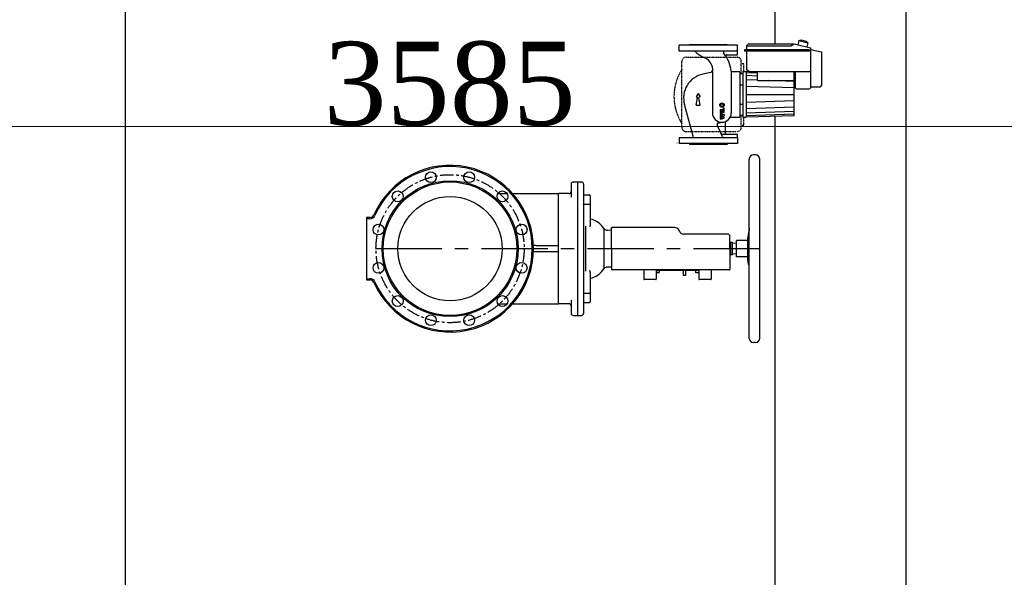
# Model space of a CAD drawing. Header units: millimetres. Extents: x 196 to 1773810, y -221320 to 153872.
# Tile 135 of 256: x 1154004 to 1156363, y -201387 to -200050. Entities that reach past the tile are written whole.
import ezdxf

# ---------------------------------------------------------------- set-up
doc = ezdxf.new("R2010")
doc.units = ezdxf.units.MM
doc.linetypes.add('CENTER', pattern=[50.8, 31.75, -6.35, 6.35, -6.35])
doc.linetypes.add('STRICHPUNKT', pattern=[1, 0.5, -0.25, 0, -0.25])
doc.layers.get('Defpoints').update_dxf_attribs({"lineweight": 18})
for name, color, linetype, lineweight in [('00_Основной', 163, 'Continuous', 40), ('Электроосвещение', 1, 'Continuous', 50), ('中心线', 1, 'CENTER', 25)]:
    doc.layers.add(name, color=color, linetype=linetype, lineweight=lineweight)
doc.styles.add('TIMES NEW', font='times.ttf')
doc.dimstyles.new('ЭО', dxfattribs={"dimtxt": 200, "dimasz": 25, "dimexe": 0.18, "dimexo": 0.0625, "dimgap": 0.09, "dimtad": 2, "dimdec": 0, "dimzin": 0, "dimdsep": 46, "dimtxsty": 'TIMES NEW', "dimblk": 'ARCHTICK', "dimcen": 0.09, "dimclrd": 253, "dimclre": 253, "dimclrt": 252, "dimadec": 0, "dimazin": 0, "dimtfac": 1, "dimtdec": 0, "dimtofl": 0, "dimtmove": 0, "dimatfit": 3, "dimfxl": 1, "dimtolj": 1, "dimtzin": 0, "dimlwd": 15, "dimlwe": 15, "dimarcsym": 1})

# ---------------------------------------------------------------- blocks, each defined once
blk = doc.blocks.new('_ARCHTICK')
at = {"color": 0, "linetype": 'ByBlock', "const_width": 0.15}
blk.add_lwpolyline([(-0.5, -0.5), (0.5, 0.5)], dxfattribs=at)
blk = doc.blocks.new('*D68')
at = {"layer": 'Defpoints', "color": 0, "linetype": 'ByBlock', "lineweight": 50, "transparency": 16777216}
for p in [(1153292.2, -200306), (1153292.2, -200503.2, -0.5), (1156775.9, -200502.1)]:
    blk.add_point(p, dxfattribs=at)
at = {"layer": 'Электроосвещение', "color": 253, "linetype": 'ByBlock', "lineweight": 15, "transparency": 16777216}
for p, q in [((1153292.2, -200503.1), (1153292.2, -200305.8)), ((1156775.9, -200306), (1153292.2, -200306)), ((1156775.9, -200502), (1156775.9, -200305.8))]:
    blk.add_line(p, q, dxfattribs=at)
at = {"layer": 'Электроосвещение', "color": 253, "linetype": 'ByBlock', "lineweight": 15, "transparency": 16777216, "xscale": 25, "yscale": 25, "zscale": 25, "rotation": 180}
blk.add_blockref('_ARCHTICK', (1153292.2, -200306), dxfattribs=at)
at = {"layer": 'Электроосвещение', "color": 253, "linetype": 'ByBlock', "lineweight": 15, "transparency": 16777216, "xscale": 25, "yscale": 25, "zscale": 25}
blk.add_blockref('_ARCHTICK', (1156775.9, -200306), dxfattribs=at)
at = {"layer": 'Электроосвещение', "color": 252, "linetype": 'ByBlock', "lineweight": 50, "transparency": 16777216, "insert": (1155034, -200204.2), "char_height": 200, "attachment_point": 5, "style": 'TIMES NEW'}
blk.add_mtext('\\A1;3585', dxfattribs=at)

msp = doc.modelspace()

# ---------------------------------------------------------------- linework, layer by layer
at = {"color": 252, "lineweight": 30, "ltscale": 10}
for p, q in [((1154256.9, -203009.4, -0.1), (1154256.9, -199006.4, -0.1)), ((1155812.9, -199006.4, -0.1), (1155812.9, -200109, -0.1)), ((1155812.9, -200281.9, -0.1), (1155812.9, -203009.4, -0.1))]:
    msp.add_line(p, q, dxfattribs=at)
for p, q in [((1155851.9, -200112.5, -0.1), (1155859.1, -200107.5, -0.1)), ((1155859.1, -200107.5, -0.1), (1155898.6, -200117.7, -0.1)), ((1155870.8, -200099.8, -0.1), (1155868.2, -200109.9, -0.1)), ((1155870.8, -200099.8, -0.1), (1155876.4, -200098.1, -0.1)), ((1155870.8, -200099.8, -0.1), (1155892.1, -200105.3, -0.1)), ((1155876.4, -200098.1, -0.1), (1155888, -200101.1, -0.1)), ((1155888, -200101.1, -0.1), (1155892.1, -200105.3, -0.1)), ((1155892.1, -200105.3, -0.1), (1155889.5, -200115.4, -0.1)), ((1155723.6, -200111.1, -0.1), (1155583.6, -200111.1, -0.1)), ((1155583.6, -200125.1, -0.1), (1155583.6, -200111.1, -0.1)), ((1155723.6, -200125.1, -0.1), (1155583.6, -200125.1, -0.1)), ((1155723.6, -200125.1, -0.1), (1155723.6, -200111.1, -0.1)), ((1155723.6, -200134, -0.1), (1155723.6, -200125.1, -0.1)), ((1155895.6, -200122.5, -0.1), (1155740.5, -200122.5, -0.1)), ((1155740.5, -200122.5, -0.1), (1155740.5, -200125.5, -0.1)), ((1155895.6, -200125.5, -0.1), (1155740.5, -200125.5, -0.1)), ((1155745.5, -200112.5, -0.1), (1155749, -200109, -0.1)), ((1155745.5, -200112.5, -0.1), (1155851.9, -200112.5, -0.1)), ((1155745.5, -200112.5, -0.1), (1155745.5, -200122.5, -0.1)), ((1155745.5, -200125.5, -0.1), (1155745.5, -200169.1, -0.1)), ((1155856.9, -200109, -0.1), (1155749, -200109, -0.1)), ((1155895.6, -200122.5, -0.1), (1155895.6, -200125.5, -0.1)), ((1155898.6, -200117.7, -0.1), (1155898.6, -200213.1, -0.1)), ((1155898.6, -200121.6, -0.1), (1155924.6, -200127.1, -0.1)), ((1155924.6, -200127.1, -0.1), (1155924.6, -200208.1, -0.1)), ((1155699.1, -200134, -0.1), (1155723.6, -200134, -0.1)), ((1155659.6, -200176.3, -0.1), (1155641, -200180.3, -0.1)), ((1155663.6, -200166, -0.1), (1155663.6, -200273.3, -0.1)), ((1155708.6, -200173.1, -0.1), (1155708.6, -200273.3, -0.1)), ((1155708.6, -200174.1, -0.1), (1155729.1, -200174.1, -0.1)), ((1155729.1, -200174.1, -0.1), (1155729.1, -200284.1, -0.1)), ((1155736.6, -200174.1, -0.1), (1155736.6, -200284.1, -0.1)), ((1155736.6, -200174.1, -0.1), (1155744.1, -200174.1, -0.1)), ((1155744.1, -200174.1, -0.1), (1155744.1, -200284.1, -0.1)), ((1155771.6, -200175, -0.1), (1155744.1, -200174.1, -0.1)), ((1155750.5, -200174.1, -0.1), (1155745.5, -200169.1, -0.1)), ((1155750.5, -200174.1, -0.1), (1155898.6, -200174.1, -0.1)), ((1155771.6, -200196.1, -0.1), (1155771.6, -200174.1, -0.1)), ((1155859.1, -200280.3, -0.1), (1155859.1, -200174.1, -0.1)), ((1155861.6, -200174.1, -0.1), (1155861.6, -200213.1, -0.1)), ((1155729.1, -200179.2, -0.1), (1155736.6, -200179.2, -0.1)), ((1155771.6, -200196.1, -0.1), (1155859.1, -200196.1, -0.1)), ((1155729.1, -200205.9, -0.1), (1155736.6, -200205.9, -0.1)), ((1155864.6, -200216.1, -0.1), (1155861.6, -200213.1, -0.1)), ((1155864.6, -200216.1, -0.1), (1155895.6, -200216.1, -0.1)), ((1155898.6, -200211.1, -0.1), (1155921.6, -200211.1, -0.1)), ((1155617.5, -200329.3, -0.1), (1155596.7, -200253.6, -0.1)), ((1155729.1, -200252.3, -0.1), (1155736.6, -200252.3, -0.1)), ((1155677.2, -200297.9, -0.1), (1155686.1, -200295.8, -0.1)), ((1155694, -200296.3, -0.1), (1155694, -200321.3, -0.1)), ((1155705.8, -200284.1, -0.1), (1155729.1, -200284.1, -0.1)), ((1155729.1, -200279.1, -0.1), (1155736.6, -200279.1, -0.1)), ((1155736.6, -200284.1, -0.1), (1155744.1, -200284.1, -0.1)), ((1155859.1, -200280.3, -0.1), (1155744.1, -200284.1, -0.1)), ((1155687.8, -200331.3, -0.1), (1155675.2, -200302, -0.1)), ((1155723.6, -200333.1, -0.1), (1155583.6, -200333.1, -0.1)), ((1155583.6, -200333.1, -0.1), (1155583.6, -200347.1, -0.1)), ((1155686.7, -200324.3, -0.1), (1155723.6, -200324.3, -0.1)), ((1155723.6, -200333.1, -0.1), (1155723.6, -200324.3, -0.1)), ((1155723.6, -200333.1, -0.1), (1155723.6, -200347.1, -0.1)), ((1155723.6, -200347.1, -0.1), (1155583.6, -200347.1, -0.1))]:
    msp.add_line(p, q)
at = {"color": 1}
for p, q in [((1155608.6, -200111.1, -0.1), (1155608.6, -200109.1, -0.1)), ((1155608.6, -200109.1, -0.1), (1155698.6, -200109.1, -0.1)), ((1155698.6, -200111.1, -0.1), (1155698.6, -200109.1, -0.1)), ((1155629.4, -200226.7, -0.1), (1155624.6, -200235, -0.1)), ((1155624.6, -200235, -0.1), (1155625.7, -200235, -0.1)), ((1155624.6, -200255, -0.1), (1155627.7, -200237.4, -0.1)), ((1155629.4, -200226.7, -0.1), (1155634.2, -200235, -0.1)), ((1155634.2, -200255, -0.1), (1155631, -200237.4, -0.1)), ((1155634.2, -200235, -0.1), (1155633, -200235, -0.1)), ((1155624.6, -200255, -0.1), (1155634.2, -200255, -0.1)), ((1155690.3, -200266, -0.1), (1155681.9, -200266, -0.1)), ((1155681.9, -200266, -0.1), (1155681.9, -200268.4, -0.1)), ((1155681.9, -200268.4, -0.1), (1155691.9, -200268.4, -0.1)), ((1155691.9, -200270.4, -0.1), (1155681.9, -200270.4, -0.1)), ((1155681.9, -200270.4, -0.1), (1155681.9, -200272.7, -0.1)), ((1155681.9, -200272.7, -0.1), (1155691.9, -200272.7, -0.1)), ((1155691.9, -200262, -0.1), (1155690.3, -200262, -0.1)), ((1155690.3, -200266, -0.1), (1155690.3, -200262, -0.1)), ((1155691.9, -200268.4, -0.1), (1155691.9, -200262, -0.1)), ((1155691.9, -200272.7, -0.1), (1155691.9, -200270.4, -0.1)), ((1155681.9, -200274.7, -0.1), (1155691.9, -200277.4, -0.1)), ((1155681.9, -200274.7, -0.1), (1155681.9, -200277, -0.1)), ((1155681.9, -200277, -0.1), (1155687.4, -200278.5, -0.1)), ((1155687.4, -200278.5, -0.1), (1155681.9, -200280, -0.1)), ((1155681.9, -200280, -0.1), (1155681.9, -200283.4, -0.1)), ((1155687.4, -200284.9, -0.1), (1155681.9, -200283.4, -0.1)), ((1155681.9, -200286.3, -0.1), (1155687.4, -200284.9, -0.1)), ((1155681.9, -200288.7, -0.1), (1155691.9, -200286, -0.1)), ((1155681.9, -200286.3, -0.1), (1155681.9, -200288.7, -0.1)), ((1155684.5, -200281.7, -0.1), (1155691.9, -200279.7, -0.1)), ((1155691.9, -200283.7, -0.1), (1155684.5, -200281.7, -0.1)), ((1155691.9, -200277.4, -0.1), (1155691.9, -200279.7, -0.1)), ((1155691.9, -200286, -0.1), (1155691.9, -200283.7, -0.1)), ((1155608.6, -200347.1, -0.1), (1155608.6, -200349.1, -0.1)), ((1155698.6, -200349.1, -0.1), (1155608.6, -200349.1, -0.1)), ((1155698.6, -200347.1, -0.1), (1155698.6, -200349.1, -0.1))]:
    msp.add_line(p, q, dxfattribs=at)
at = {"color": 1, "linetype": 'STRICHPUNKT'}
for p, q in [((1155590.4, -200308.1, -0.1), (1155590.4, -200150.1, -0.1)), ((1155600.4, -200140.1, -0.1), (1155722.8, -200140.1, -0.1)), ((1155732.8, -200179.2, -0.1), (1155732.8, -200150.1, -0.1)), ((1155732.8, -200155.1, -0.1), (1155739, -200155.1, -0.1)), ((1155739, -200174.1, -0.1), (1155739, -200155.1, -0.1)), ((1155732.8, -200308.1, -0.1), (1155732.8, -200279.1, -0.1)), ((1155739, -200303.1, -0.1), (1155739, -200284.1, -0.1)), ((1155600.4, -200318.1, -0.1), (1155721.6, -200318.1, -0.1)), ((1155732.8, -200303.1, -0.1), (1155739, -200303.1, -0.1))]:
    msp.add_line(p, q, dxfattribs=at)
at = {"color": 1, "linetype": 'Continuous'}
for p, q in [((1155771.6, -200178.6, -0.1), (1155744.1, -200177.7, -0.1)), ((1155771.6, -200185.2, -0.1), (1155744.1, -200184.2, -0.1)), ((1155771.6, -200195.3, -0.1), (1155744.1, -200194.4, -0.1)), ((1155859.1, -200198.2, -0.1), (1155798, -200196.1, -0.1)), ((1155859.1, -200213.6, -0.1), (1155744.1, -200209.8, -0.1)), ((1155744.1, -200229.1, -0.1), (1155859.1, -200229.1, -0.1)), ((1155859.1, -200244.7, -0.1), (1155744.1, -200248.5, -0.1)), ((1155859.1, -200260.1, -0.1), (1155744.1, -200263.9, -0.1)), ((1155859.1, -200270.2, -0.1), (1155744.1, -200274, -0.1)), ((1155859.1, -200276.7, -0.1), (1155744.1, -200280.5, -0.1))]:
    msp.add_line(p, q, dxfattribs=at)
at = {"color": 252, "linetype": 'CENTER', "lineweight": 25, "ltscale": 5}
msp.add_line((1155776.9, -200599.2, -0.2), (1154834.9, -200599.2, -0.2), dxfattribs=at)
at = {"color": 1}
for radius in [5.33, 3.33]:
    msp.add_circle((1155686.6, -200254.7, -0.1), radius, dxfattribs=at)
for centre, radius, start, end in [((1155619.7, -200128.1, -0.1), 3, 44.7661, 90), ((1155672, -200076.3, -0.1), 70.6, 224.7661, 244.2286), ((1155692.9, -200128.1, -0.1), 3, 90, 218.5418), ((1155623.5, -200183.4, -0.1), 85.7, 6.9363, 38.5418), ((1155631.1, -200171.6, -0.1), 33.3, 17.7743, 72.234), ((1155699.1, -200137, -0.1), 3, 90, 211.544), ((1155658.6, -200171.4, -0.1), 5, 282.2847, 0), ((1155648.6, -200166, -0.1), 15, 0, 17.7743), ((1155653.6, -200238, -0.1), 59, 102.2847, 195.3889), ((1155895.6, -200213.1, -0.1), 3, 270, 0), ((1155921.6, -200208.1, -0.1), 3, 270, 0), ((1155686.1, -200273.3, -0.1), 22.5, 180, 0), ((1155697, -200296.3, -0.1), 3, 115.4566, 180), ((1155677.9, -200300.8, -0.1), 3, 103.581, 203.3015), ((1155614.6, -200330.1, -0.1), 3, 270, 15.3889), ((1155686.7, -200321.3, -0.1), 3, 203.3015, 270), ((1155690.6, -200330.1, -0.1), 3, 203.3015, 270), ((1155697, -200321.3, -0.1), 3, 180, 270)]:
    msp.add_arc(centre, radius, start, end)
at = {"color": 1, "linetype": 'STRICHPUNKT'}
for centre, radius, start, end in [((1155600.4, -200150.1, -0.1), 10, 90, 180), ((1155722.8, -200150.1, -0.1), 10, 0, 90), ((1155692.8, -200234.1, -0.1), 121.3, 147.6013, 212.3987), ((1155600.4, -200308.1, -0.1), 10, 180, 270), ((1155722.8, -200308.1, -0.1), 10, 270, 0)]:
    msp.add_arc(centre, radius, start, end, dxfattribs=at)
at = {"color": 1}
for centre, start, end in [((1155625.7, -200237, -0.1), 350, 90), ((1155633, -200237, -0.1), 90, 190)]:
    msp.add_arc(centre, 2, start, end, dxfattribs=at)
at = {"layer": '00_Основной', "lineweight": 30, "ltscale": 10}
msp.add_line((1156127.7, -198308.2, -0.3), (1156126.8, -202975.1), dxfattribs=at)
at = {"layer": '00_Основной', "lineweight": 25, "ltscale": 10}
for p, q in [((1155610.2, -200109.1, -0.1), (1155697, -200109.1, -0.1)), ((1155751.9, -200814.2, -0.1), (1155751.9, -200384.2, -0.1)), ((1155766.9, -200374.2, -0.1), (1155761.9, -200374.2, -0.1)), ((1155776.9, -200814.2, -0.1), (1155776.9, -200384.2, -0.1)), ((1155324.9, -200444.2, -0.1), (1155324.9, -200464.2, -0.1)), ((1155329.9, -200439.2, -0.1), (1155339.9, -200439.2, -0.1)), ((1155339.9, -200439.1, -0.1), (1155349.9, -200439.1, -0.1)), ((1155339.9, -200439.1, -0.1), (1155339.9, -200464.1, -0.1)), ((1155354.9, -200444.1, -0.1), (1155354.9, -200464.1, -0.1)), ((1155149.1, -200467.2, -0.1), (1155171.7, -200467.2, -0.1)), ((1155185.1, -200467.2, -0.1), (1155294.9, -200467.2, -0.1)), ((1155294.9, -200492.2, -0.1), (1155294.9, -200467.2, -0.1)), ((1155319.9, -200467.2, -0.1), (1155294.9, -200467.2, -0.1)), ((1155324.9, -200464.2, -0.1), (1155324.9, -200475.6, -0.1)), ((1155339.9, -200464.1, -0.1), (1155339.9, -200734.4, -0.1)), ((1155354.9, -200464.1, -0.1), (1155354.9, -200734.4, -0.1)), ((1155356.9, -200470.2, -0.1), (1155368.9, -200470.2, -0.1)), ((1155370.9, -200472.2, -0.1), (1155370.9, -200491.8, -0.1)), ((1155294.9, -200706.2, -0.1), (1155294.9, -200492.2, -0.1)), ((1155356.9, -200492.7, -0.1), (1155368.9, -200492.7, -0.1)), ((1155370.9, -200491.8, -0.1), (1155370.9, -200542.5, -0.1)), ((1154834.9, -200524.2, -0.1), (1154834.9, -200527.2, -0.1)), ((1154842.9, -200524.2, -0.1), (1154834.9, -200524.2, -0.1)), ((1154834.9, -200527.2, -0.1), (1154834.9, -200671.2, -0.1)), ((1154842.9, -200527.2, -0.1), (1154834.9, -200527.2, -0.1)), ((1155360.6, -200653.4, -0.1), (1155360.6, -200545, -0.1)), ((1155370.9, -200542.5, -0.1), (1155370.9, -200544.2, -0.1)), ((1155404.4, -200646.6, -0.1), (1155404.4, -200551.8, -0.1)), ((1155421.6, -200555.2, -0.1), (1155411.9, -200554.9, -0.1)), ((1155572.4, -200548.4, -0.1), (1155421.6, -200548.4, -0.1)), ((1155421.6, -200599.2, -0.1), (1155421.6, -200548.4, -0.1)), ((1155751.9, -200550.3, -0.1), (1155748.8, -200571.2, -0.1)), ((1155700.1, -200564.2, -0.1), (1155594, -200564.2, -0.1)), ((1155705.7, -200599.2, -0.1), (1155705.7, -200569.8, -0.1)), ((1155748.7, -200579.4, -0.1), (1155721.6, -200579.4, -0.1)), ((1155721.6, -200619, -0.1), (1155721.6, -200579.4, -0.1)), ((1155748.7, -200625.5, -0.1), (1155748.7, -200573, -0.1)), ((1155750.5, -200597.2, -0.1), (1155750.5, -200566.1, -0.1)), ((1155240.7, -200591.7, -0.1), (1155234.7, -200591.7, -0.1)), ((1155240.7, -200591.7, -0.1), (1155294.9, -200591.7, -0.1)), ((1155421.6, -200599.2, -0.1), (1155421.6, -200648.2, -0.1)), ((1155707.4, -200584.5, -0.1), (1155705.7, -200581.7, -0.1)), ((1155705.7, -200599.2, -0.1), (1155705.7, -200648.2, -0.1)), ((1155711.4, -200584.5, -0.1), (1155707.4, -200584.5, -0.1)), ((1155707.4, -200613.9, -0.1), (1155707.4, -200584.5, -0.1)), ((1155711.4, -200613.9, -0.1), (1155711.4, -200584.5, -0.1)), ((1155721.6, -200586.5, -0.1), (1155711.4, -200586, -0.1)), ((1155240.7, -200606.7, -0.1), (1155234.7, -200606.7, -0.1)), ((1155294.9, -200606.7, -0.1), (1155240.7, -200606.7, -0.1)), ((1155707.4, -200613.9, -0.1), (1155705.7, -200616.7, -0.1)), ((1155711.4, -200613.9, -0.1), (1155707.4, -200613.9, -0.1)), ((1155721.6, -200611.9, -0.1), (1155711.4, -200612.4, -0.1)), ((1155748.7, -200619, -0.1), (1155721.6, -200619, -0.1)), ((1155421.6, -200643.3, -0.1), (1155411.9, -200643.5, -0.1)), ((1155421.6, -200648.2, -0.1), (1155421.6, -200650.2, -0.1)), ((1155572.4, -200650.2, -0.1), (1155421.6, -200650.2, -0.1)), ((1155499, -200650.2, -0.1), (1155499, -200672.2, -0.1)), ((1155529, -200650.2, -0.1), (1155529, -200672.2, -0.1)), ((1155531.5, -200650.2, -0.1), (1155531.5, -200651.2, -0.1)), ((1155583.4, -200650.2, -0.1), (1155572.4, -200650.2, -0.1)), ((1155594, -200650.2, -0.1), (1155583.4, -200650.2, -0.1)), ((1155700.1, -200650.2, -0.1), (1155594, -200650.2, -0.1)), ((1155628.5, -200650.2, -0.1), (1155628.5, -200651.2, -0.1)), ((1155630.7, -200650.2, -0.1), (1155630.7, -200672.2, -0.1)), ((1155660.7, -200650.2, -0.1), (1155660.7, -200672.2, -0.1)), ((1155703.7, -200650.2, -0.1), (1155700.1, -200650.2, -0.1)), ((1155750.5, -200638.6, -0.1), (1155748.8, -200627.2, -0.1)), ((1155750.5, -200638.6, -0.1), (1155750.5, -200634.3, -0.1)), ((1155750.5, -200638.6, -0.1), (1155751.9, -200638.6, -0.1)), ((1154834.9, -200671.2, -0.1), (1154842.9, -200671.2, -0.1)), ((1154834.9, -200671.2, -0.1), (1154834.9, -200674.2, -0.1)), ((1155370.9, -200655.9, -0.1), (1155370.9, -200654.2, -0.1)), ((1155370.9, -200655.9, -0.1), (1155370.9, -200706.7, -0.1)), ((1155528, -200673.2, -0.1), (1155500, -200673.2, -0.1)), ((1155529, -200651.6, -0.1), (1155536, -200651.6, -0.1)), ((1155529, -200656.6, -0.1), (1155536, -200656.6, -0.1)), ((1155628.5, -200651.2, -0.1), (1155531.5, -200651.2, -0.1)), ((1155536, -200651.6, -0.1), (1155536, -200656.6, -0.1)), ((1155593.2, -200651.2, -0.1), (1155593.2, -200663.2, -0.1)), ((1155599.2, -200663.2, -0.1), (1155593.2, -200663.2, -0.1)), ((1155599.2, -200651.2, -0.1), (1155599.2, -200663.2, -0.1)), ((1155630.7, -200651.7, -0.1), (1155623.7, -200651.7, -0.1)), ((1155623.7, -200656.7, -0.1), (1155623.7, -200651.7, -0.1)), ((1155630.7, -200656.7, -0.1), (1155623.7, -200656.7, -0.1)), ((1155659.7, -200673.2, -0.1), (1155631.7, -200673.2, -0.1)), ((1154834.9, -200674.2, -0.1), (1154842.9, -200674.2, -0.1)), ((1155294.9, -200731.2, -0.1), (1155294.9, -200706.2, -0.1)), ((1155356.9, -200705.7, -0.1), (1155368.9, -200705.7, -0.1)), ((1155370.9, -200706.7, -0.1), (1155370.9, -200726.2, -0.1)), ((1155149.1, -200731.2, -0.1), (1155171.7, -200731.2, -0.1)), ((1155185.1, -200731.2, -0.1), (1155294.9, -200731.2, -0.1)), ((1155319.9, -200731.2, -0.1), (1155294.9, -200731.2, -0.1)), ((1155324.9, -200722.8, -0.1), (1155324.9, -200734.2, -0.1)), ((1155324.9, -200734.2, -0.1), (1155324.9, -200754.2, -0.1)), ((1155339.9, -200734.4, -0.1), (1155339.9, -200759.4, -0.1)), ((1155354.9, -200734.4, -0.1), (1155354.9, -200754.4, -0.1)), ((1155356.9, -200728.2, -0.1), (1155368.9, -200728.2, -0.1)), ((1155329.9, -200759.2, -0.1), (1155339.9, -200759.2, -0.1)), ((1155339.9, -200759.4, -0.1), (1155349.9, -200759.4, -0.1)), ((1155766.9, -200824.2, -0.1), (1155761.9, -200824.2, -0.1))]:
    msp.add_line(p, q, dxfattribs=at)
for centre, radius in [((1155034.9, -200599.2, -0.1), 163), ((1154988.9, -200427.8, -0.1), 13), ((1155080.8, -200427.8, -0.1), 13), ((1155034.9, -200599.2, -0.1), 160), ((1154909.4, -200473.7, -0.1), 13), ((1155160.4, -200473.7, -0.1), 13), ((1155034.9, -200599.2, -0.1), 125), ((1154863.4, -200553.3, -0.1), 13), ((1155206.3, -200553.3, -0.1), 13), ((1154863.4, -200645.2, -0.1), 13), ((1155206.3, -200645.2, -0.1), 13), ((1154909.4, -200724.7, -0.1), 13), ((1155160.4, -200724.7, -0.1), 13), ((1154988.9, -200770.7, -0.1), 13), ((1155080.8, -200770.7, -0.1), 13)]:
    msp.add_circle(centre, radius, dxfattribs=at)
at = {"layer": '00_Основной', "color": 18, "lineweight": 25, "ltscale": 10, "true_color": 0x000000}
msp.add_arc((1155577.4, -200345.8, -0.1), 2, 0, 9.4349, dxfattribs=at)
at = {"layer": '00_Основной', "lineweight": 25, "ltscale": 10}
for centre, radius, start, end in [((1155761.9, -200384.2, -0.1), 10, 90, 180), ((1155766.9, -200384.2, -0.1), 10, 0, 90), ((1155034.9, -200599.2, -0.1), 200, 0, 156.1238), ((1155034.9, -200599.2, -0.1), 197, 203.8762, 156.1238), ((1155329.9, -200444.2, -0.1), 5, 90, 180), ((1155349.9, -200444.1, -0.1), 5, 0, 90), ((1155319.9, -200462.2, -0.1), 5, 270, 0), ((1155356.9, -200468.2, -0.1), 2, 180, 270), ((1155356.9, -200468.2, -0.1), 2, 180, 247.5017), ((1155368.9, -200472.2, -0.1), 2, 0, 90), ((1154842.9, -200514.2, -0.1), 10, 270, 336.1238), ((1154842.9, -200514.2, -0.1), 13, 270, 336.1238), ((1155357.9, -200581.9, -0.1), 55.4, 32.8859, 76.4418), ((1155412.2, -200543.6, -0.1), 11.3, 226.5607, 268.5), ((1155572.4, -200561.9, -0.1), 13.6, 17.4576, 90), ((1155594, -200555.2, -0.1), 9.04, 197.4576, 270), ((1155700.1, -200569.8, -0.1), 5.65, 0, 90), ((1155760.7, -200573, -0.1), 12, 171.6267, 180), ((1155034.9, -200599.2, -0.1), 200, 203.8762, 0), ((1155760.7, -200625.5, -0.1), 12, 180, 188.3733), ((1155357.9, -200616.5, -0.1), 55.4, 283.5582, 327.1141), ((1155412.2, -200654.8, -0.1), 11.3, 91.5, 133.4393), ((1155703.7, -200648.2, -0.1), 2, 270, 0), ((1154842.9, -200684.2, -0.1), 13, 23.8762, 90), ((1155500, -200672.2, -0.1), 1, 180, 270), ((1155528, -200672.2, -0.1), 1, 270, 0), ((1155631.7, -200672.2, -0.1), 1, 180, 270), ((1155659.7, -200672.2, -0.1), 1, 270, 0), ((1154842.9, -200684.2, -0.1), 10, 23.8762, 90), ((1155319.9, -200736.2, -0.1), 5, 0, 90), ((1155356.9, -200730.2, -0.1), 2, 90, 180), ((1155356.9, -200730.2, -0.1), 2, 112.4983, 180), ((1155368.9, -200726.2, -0.1), 2, 270, 0), ((1155329.9, -200754.2, -0.1), 5, 180, 270), ((1155349.9, -200754.4, -0.1), 5, 270, 0), ((1155761.9, -200814.2, -0.1), 10, 180, 270), ((1155766.9, -200814.2, -0.1), 10, 270, 0)]:
    msp.add_arc(centre, radius, start, end, dxfattribs=at)
for points, knots in [([(1155354.9, -200493.7, -0.1), (1155354.9, -200493.7, -0.1), (1155354.9, -200493.6, -0.1), (1155355, -200493.4, -0.1), (1155355.1, -200493.3, -0.1), (1155355.2, -200493.2, -0.1), (1155355.4, -200493.1, -0.1), (1155355.6, -200493, -0.1), (1155355.8, -200492.9, -0.1), (1155356.1, -200492.8, -0.1), (1155356.4, -200492.8, -0.1), (1155356.7, -200492.7, -0.1), (1155356.9, -200492.7, -0.1)], [0, 0, 0, 0, 1.424843, 2.667465, 3.776335, 4.914077, 6.085893, 7.241317, 8.400458, 9.563676, 10.702005, 13, 13, 13, 13]), ([(1155368.9, -200492.7, -0.1), (1155369, -200492.7, -0.1), (1155369.2, -200492.7, -0.1), (1155369.5, -200492.7, -0.1), (1155369.8, -200492.6, -0.1), (1155370, -200492.6, -0.1), (1155370.2, -200492.5, -0.1), (1155370.4, -200492.4, -0.1), (1155370.6, -200492.3, -0.1), (1155370.7, -200492.2, -0.1), (1155370.8, -200492, -0.1), (1155370.9, -200491.9, -0.1), (1155370.9, -200491.8, -0.1), (1155370.9, -200491.8, -0.1)], [0, 0, 0, 0, 1.533889, 2.871622, 4.0654, 5.290328, 6.552039, 7.796257, 9.044613, 10.297538, 11.523793, 12.759968, 14, 14, 14, 14]), ([(1155370.9, -200544.2, -0.1), (1155370.9, -200544.3, -0.1), (1155370.9, -200544.5, -0.1), (1155370.8, -200544.8, -0.1), (1155370.7, -200545, -0.1), (1155370.5, -200545.1, -0.1), (1155370.4, -200545.3, -0.1), (1155370.2, -200545.5, -0.1), (1155369.9, -200545.7, -0.1), (1155369.6, -200545.8, -0.1), (1155369.4, -200546, -0.1), (1155369.3, -200546, -0.1)], [0, 0, 0, 0, 1.417442, 2.877964, 3.990922, 5.502772, 5.88611, 7.813125, 8.962683, 10.102092, 12, 12, 12, 12]), ([(1155751.9, -200551.6, -0.1), (1155751.8, -200552, -0.1), (1155751.6, -200553.5, -0.1), (1155751.4, -200555.3, -0.1), (1155751.2, -200557.2, -0.1), (1155751, -200559, -0.1), (1155750.8, -200561, -0.1), (1155750.6, -200562.5, -0.1), (1155750.6, -200563.8, -0.1), (1155750.5, -200564.9, -0.1), (1155750.5, -200565.8, -0.1), (1155750.5, -200566.1, -0.1)], [0, 0, 0, 0, 0.870734, 3.056255, 3.780931, 5.183155, 7.125355, 8.554975, 9.066071, 10.765443, 12, 12, 12, 12]), ([(1155751.9, -200613.7, -0.1), (1155751.7, -200612.7, -0.1), (1155751.5, -200611.2, -0.1), (1155751.2, -200609, -0.1), (1155751, -200607.3, -0.1), (1155750.8, -200605.5, -0.1), (1155750.7, -200603.8, -0.1), (1155750.6, -200601.9, -0.1), (1155750.5, -200600.3, -0.1), (1155750.5, -200598.7, -0.1), (1155750.5, -200597.8, -0.1), (1155750.5, -200597.2, -0.1)], [0, 0, 0, 0, 2.690755, 3.780931, 5.183155, 6.496888, 7.722368, 8.812219, 10.187118, 10.950173, 12, 12, 12, 12]), ([(1155751.1, -200631.6, -0.1), (1155751.1, -200631.6, -0.1), (1155750.9, -200631.6, -0.1), (1155750.8, -200631.8, -0.1), (1155750.7, -200632.2, -0.1), (1155750.6, -200632.7, -0.1), (1155750.5, -200633.4, -0.1), (1155750.5, -200634.1, -0.1), (1155750.5, -200634.3, -0.1)], [0, 0, 0, 0, 1.406606, 2.923368, 4.324411, 5.561414, 7.769595, 9, 9, 9, 9]), ([(1155751.9, -200632.4, -0.1), (1155751.8, -200632.3, -0.1), (1155751.6, -200632, -0.1), (1155751.4, -200631.7, -0.1), (1155751.2, -200631.6, -0.1), (1155751.1, -200631.6, -0.1)], [0, 0, 0, 0, 1.707301, 3.73641, 6, 6, 6, 6]), ([(1155370.9, -200654.2, -0.1), (1155370.9, -200654.2, -0.1), (1155370.9, -200654.1, -0.1), (1155370.8, -200653.9, -0.1), (1155370.8, -200653.7, -0.1), (1155370.7, -200653.5, -0.1), (1155370.5, -200653.3, -0.1), (1155370.4, -200653.1, -0.1), (1155370.2, -200653, -0.1), (1155369.9, -200652.8, -0.1), (1155369.6, -200652.6, -0.1), (1155369.4, -200652.5, -0.1), (1155369.3, -200652.4, -0.1)], [0, 0, 0, 0, 0.764029, 1.540173, 3.126357, 4.334231, 5.97312, 6.388316, 8.474087, 9.7172, 10.948956, 13, 13, 13, 13]), ([(1155354.9, -200704.7, -0.1), (1155354.9, -200704.8, -0.1), (1155354.9, -200704.9, -0.1), (1155355, -200705, -0.1), (1155355.1, -200705.2, -0.1), (1155355.2, -200705.3, -0.1), (1155355.4, -200705.4, -0.1), (1155355.6, -200705.5, -0.1), (1155355.8, -200705.6, -0.1), (1155356.1, -200705.6, -0.1), (1155356.3, -200705.7, -0.1), (1155356.6, -200705.7, -0.1), (1155356.8, -200705.7, -0.1), (1155356.9, -200705.7, -0.1)], [0, 0, 0, 0, 1.534392, 2.872551, 4.066668, 5.291882, 6.553795, 7.79809, 9.046415, 10.299178, 11.525164, 12.760775, 14, 14, 14, 14]), ([(1155368.9, -200705.7, -0.1), (1155369, -200705.7, -0.1), (1155369.2, -200705.7, -0.1), (1155369.5, -200705.8, -0.1), (1155369.8, -200705.8, -0.1), (1155370, -200705.9, -0.1), (1155370.2, -200706, -0.1), (1155370.4, -200706.1, -0.1), (1155370.6, -200706.2, -0.1), (1155370.7, -200706.3, -0.1), (1155370.8, -200706.4, -0.1), (1155370.9, -200706.6, -0.1), (1155370.9, -200706.6, -0.1), (1155370.9, -200706.7, -0.1)], [0, 0, 0, 0, 1.533711, 2.871294, 4.064948, 5.289775, 6.551412, 7.79561, 9.043975, 10.29695, 11.523262, 12.759638, 14, 14, 14, 14])]:
    msp.add_open_spline(points, degree=3, knots=knots, dxfattribs=at)
at = {"layer": '中心线', "color": 252}
msp.add_circle((1155034.9, -200599.2, -0.1), 177.5, dxfattribs=at)

# ---------------------------------------------------------------- dimensions: what is measured, and where the dimension line sits
at = {"layer": 'Электроосвещение', "color": 1, "linetype": 'ByBlock', "lineweight": 50}
dim = msp.add_linear_dim(base=(1153292.2, -200306), p1=(1156775.9, -200502.1), p2=(1153292.2, -200503.2, -0.5), text='3585', dimstyle='ЭО', dxfattribs=at)
dim.commit()
dim.dimension.update_dxf_attribs({"geometry": '*D68', "text_midpoint": (1155034, -200204.2)})

doc.saveas('drawing.dxf')
